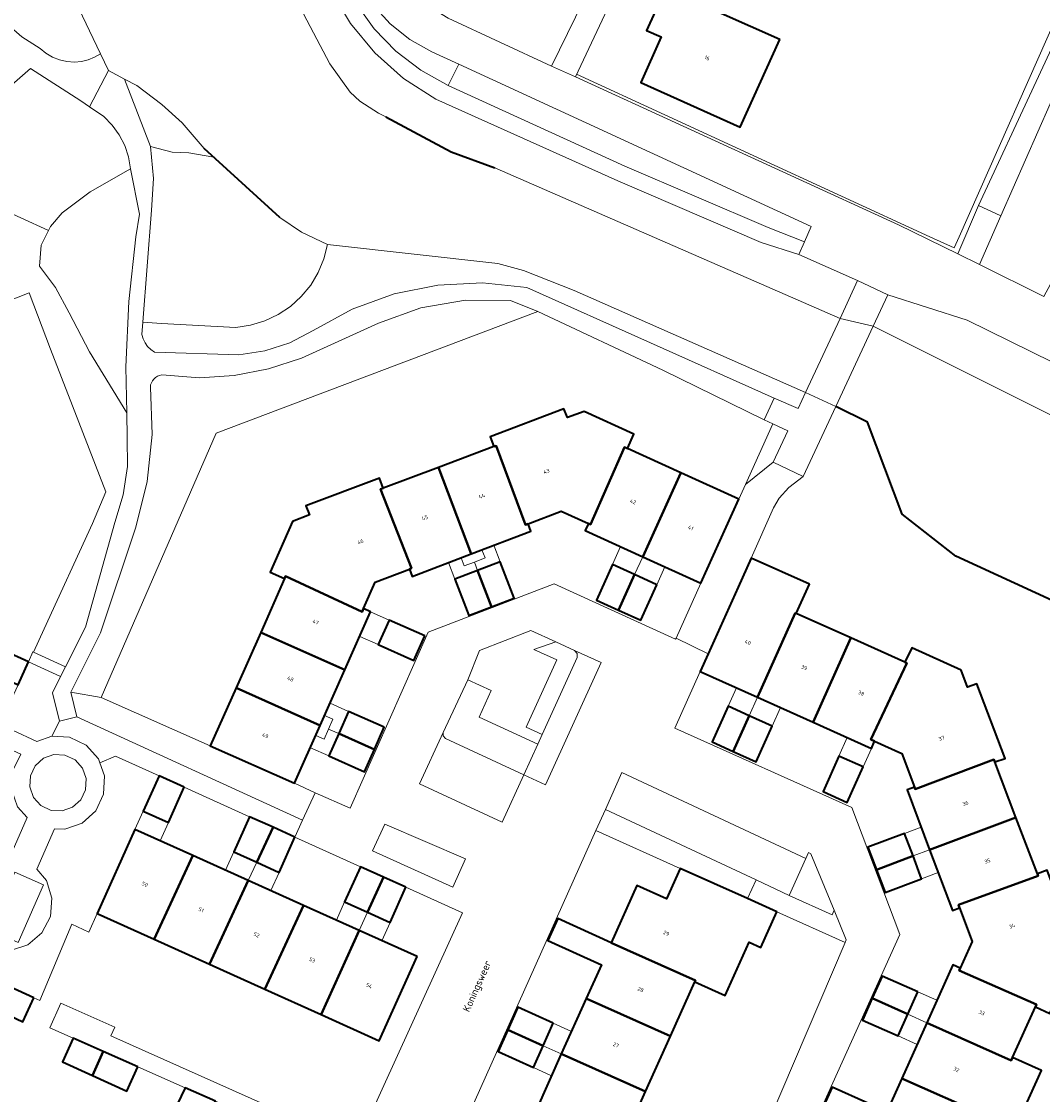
# Model space of a CAD drawing. Header units: metres. Extents: x 110065 to 112666, y 425872 to 427362.
# Tile 46 of 104: x 111260 to 111355, y 426670 to 426770. Entities that reach past the tile are written whole.
import ezdxf

# ---------------------------------------------------------------- set-up
doc = ezdxf.new("R2010")
doc.units = ezdxf.units.M
for name, color, linetype, lineweight in [('B-WE-GK-BESCHOEIING-G', 130, 'GK-BESCHOEIING', 35), ('B-WE-GR-BEPLANTING_CULTUUR_BOSPLANTSOEN-GV', 90, 'GR-PLANTSOEN', 18), ('B-WE-GR-BEPLANTING_CULTUUR_HEESTERS-GV', 90, 'Continuous', 18), ('B-WE-GR-GRAS-GV', 60, 'Continuous', 13), ('B-WE-GR-HAAG-G', 90, 'GR-HAAG1', 13), ('B-WE-IE-TERREINAFSCHEIDING_KUNSTMATIG_HEKWERK-G', 20, 'IE-TERREINAFSCHEIDING-KUNSTMATIG', 18), ('B-WE-KW-KUNSTWERK-GV', 170, 'Continuous', 18), ('B-WE-OG-BEBOUWING-GV', 7, 'Continuous', 35), ('B-WE-OG-BEBOUWING-T18', 10, 'Continuous', 18), ('B-WE-OG-BEBOUWING_LUIFEL-GV', 7, 'Continuous', 18), ('B-WE-OG-BEBOUWING_STRAATNAAM-T35', 50, 'Continuous', 35), ('B-WE-OG-TERREIN_ERF-GV', 7, 'Continuous', 18), ('B-WE-OG-WATER-GV', 130, 'Continuous', 18), ('B-WE-VH-ONVERHARD-GV', 252, 'Continuous', 18), ('B-WE-VH-VERHARDING-GV', 252, 'Continuous', 18), ('B-WE-VH-VERHARDING_BETONSTRAATSTEEN-GV', 252, 'Continuous', 18), ('B-WE-VH-VERHARDING_GESLOTEN-GV', 7, 'Continuous', 18), ('B-WE-VH-VERHARDING_HALFVERHARDING-GV', 252, 'Continuous', 18), ('B-WE-VH-VERHARDING_OPEN-GV', 252, 'Continuous', 18), ('B-WE-VH-VERHARDING_STRAATBAKSTEEN-GV', 252, 'Continuous', 18)]:
    doc.layers.add(name, color=color, linetype=linetype, lineweight=lineweight)
doc.styles.add('NLCS-ISO-M200-T18', font='NLCS-ISO.ttf')
doc.styles.add('NLCS-ISO-M200-T35', font='NLCS-ISO.ttf')
doc.linetypes.add('GK-BESCHOEIING', pattern='A,30,-5,[1,NLCS.SHX,S=1,R=0,X=0,Y=0],-5', length=40)
doc.linetypes.add('GR-HAAG1', pattern='A,6,[176,NLCS.SHX,S=0.125,R=0,X=0,Y=0],-2', length=8)
doc.linetypes.add('GR-PLANTSOEN', pattern='A,0,[179,NLCS.SHX,S=2,R=0,X=0,Y=0],-4', length=4)
doc.linetypes.add('IE-TERREINAFSCHEIDING-KUNSTMATIG', pattern='A,4,[82,NLCS.SHX,S=0.75,R=90,X=0,Y=0],4,-2', length=10)

msp = doc.modelspace()

# ---------------------------------------------------------------- linework, layer by layer
at = {"layer": 'B-WE-GK-BESCHOEIING-G', "flags": 128}
for points in [[(111293.961, 426761.224), (111300.062, 426757.955), (111304.178, 426756.457)], [(111284.018, 426751.809), (111276.939, 426758.268)], [(111362.599, 426700), (111356.782, 426715.733), (111347.335, 426720.078), (111342.319, 426723.998), (111339.076, 426732.638), (111336.101, 426734.106)]]:
    msp.add_lwpolyline(points, dxfattribs=at)
at = {"layer": 'B-WE-GR-BEPLANTING_CULTUUR_BOSPLANTSOEN-GV', "flags": 128}
msp.add_lwpolyline([(111368.151, 426780.838), (111366.164, 426781.506), (111365.423, 426781.314), (111364.533, 426780.457), (111361.938, 426775.575), (111351.559, 426751.944), (111349.563, 426747.406), (111355.568, 426744.394), (111358.504, 426749.843), (111356.988, 426750.532), (111369.903, 426779.395), (111368.972, 426780.247), (111368.151, 426780.838), (111368.151, 426780.838)], close=True, dxfattribs=at)
at = {"layer": 'B-WE-GR-BEPLANTING_CULTUUR_HEESTERS-GV', "flags": 128}
for points in [[(111309.477, 426765.975), (111312.46, 426772.099), (111308.086, 426774.04), (111309.462, 426777.105), (111298.66, 426782.05), (111299.568, 426783.831), (111290.558, 426787.84), (111293.805, 426777.578), (111294.368, 426775.927), (111295.197, 426774.391), (111296.268, 426773.014), (111297.552, 426771.833), (111299.799, 426770.463), (111309.477, 426765.975), (111309.477, 426765.975)], [(111333.801, 426750.957), (111300.807, 426766.151), (111299.803, 426764.159), (111316.35, 426756.617), (111329.772, 426750.862), (111333.17, 426749.53), (111333.801, 426750.957), (111333.801, 426750.957)], [(111270.643, 426764.164), (111269.496, 426764.764), (111271.931, 426758.434), (111273.953, 426757.913), (111275.497, 426757.843), (111277.85, 426757.437), (111276.939, 426758.268), (111274.879, 426760.661), (111272.965, 426762.383), (111270.643, 426764.164), (111270.643, 426764.164)], [(111262.36, 426750.588), (111254.57, 426754.15), (111258.49, 426743.94), (111260.544, 426744.729), (111262.564, 426739.468), (111264.604, 426734.148), (111267.73, 426726.104), (111266.49, 426723.13), (111261.95, 426713.26), (111260.958, 426711.097), (111263.961, 426709.718), (111265.84, 426713.44), (111268.565, 426723.242), (111269.369, 426725.809), (111269.763, 426728.47), (111269.736, 426731.16), (111269.695, 426733.501), (111266.195, 426739.208), (111264.29, 426742.859), (111263.02, 426745.24), (111261.512, 426747.225), (111261.67, 426749.209), (111262.36, 426750.588), (111262.36, 426750.588)], [(111304.452, 426747.486), (111288.491, 426749.281), (111288.157, 426747.937), (111287.63, 426746.657), (111286.919, 426745.468), (111286.042, 426744.396), (111285.016, 426743.466), (111283.865, 426742.696), (111282.613, 426742.104), (111281.288, 426741.703), (111279.917, 426741.501), (111278.171, 426741.58), (111276.426, 426741.668), (111274.681, 426741.765), (111272.936, 426741.87), (111271.192, 426741.984), (111271.103, 426740.838), (111271.224, 426740.439), (111271.409, 426740.066), (111271.651, 426739.727), (111271.945, 426739.432), (111272.283, 426739.188), (111280.182, 426738.941), (111282.623, 426739.298), (111284.967, 426740.065), (111287.147, 426741.22), (111290.813, 426743.221), (111294.738, 426744.649), (111298.832, 426745.473), (111303.004, 426745.673), (111307.158, 426745.245), (111330.323, 426734.888), (111332.58, 426733.913), (111333.274, 426735.406), (111311.596, 426744.964), (111306.851, 426746.835), (111304.452, 426747.486), (111304.452, 426747.486)], [(111339.592, 426741.621), (111375.979, 426723.462), (111380.854, 426722.13), (111382.954, 426723.132), (111384.549, 426724.342), (111384.827, 426724.933), (111382.551, 426725.937), (111382.953, 426726.836), (111379.572, 426727.131), (111376.426, 426728.392), (111348.416, 426742.176), (111340.959, 426744.563), (111339.592, 426741.621), (111339.592, 426741.621)], [(111305.627, 426744.023), (111301.407, 426744.041), (111297.248, 426743.328), (111293.274, 426741.907), (111286.066, 426738.628), (111282.97, 426737.609), (111279.768, 426736.994), (111276.515, 426736.794), (111272.969, 426737.051), (111272.761, 426737.005), (111272.564, 426736.925), (111272.384, 426736.811), (111272.227, 426736.668), (111272.097, 426736.5), (111271.997, 426736.311), (111271.932, 426736.109), (111271.903, 426735.898), (111272.074, 426731.482), (111271.618, 426727.085), (111270.544, 426722.798), (111267.247, 426712.9), (111264.442, 426707.342), (111267.286, 426706.831), (111278.078, 426731.604), (111308.19, 426742.979), (111305.627, 426744.023), (111305.627, 426744.023)], [(111331.611, 426731.83), (111330.188, 426732.482), (111327.64, 426726.796), (111330.24, 426728.88), (111331.611, 426731.83), (111331.611, 426731.83)], [(111311.623, 426711.244), (111309.882, 426712.039), (111307.808, 426711.344), (111309.959, 426710.366), (111307.099, 426704.076), (111308.597, 426703.386), (111311.87, 426710.582), (111311.884, 426710.964), (111311.623, 426711.244), (111311.623, 426711.244)], [(111263.498, 426708.8), (111260.503, 426710.176), (111259.523, 426708.042), (111258.499, 426705.813), (111258.991, 426703.771), (111261.259, 426702.729), (111262.684, 426703.209), (111263.407, 426704.633), (111262.732, 426707.284), (111263.498, 426708.8), (111263.498, 426708.8)], [(111303.814, 426707.483), (111301.622, 426708.494), (111299.34, 426703.558), (111299.324, 426703.253), (111299.552, 426702.986), (111306.879, 426699.609), (111308.183, 426702.476), (111302.689, 426705.009), (111303.814, 426707.483), (111303.814, 426707.483)], [(111267.286, 426706.831), (111264.442, 426707.342), (111265.026, 426705.045), (111286.156, 426695.342), (111287.323, 426697.926), (111285.414, 426698.804), (111277.513, 426702.302), (111267.286, 426706.831), (111267.286, 426706.831)], [(111259.761, 426701.519), (111258.281, 426702.226), (111256.568, 426701.583), (111255.912, 426700.146), (111254.811, 426697.685), (111253.793, 426695.412), (111252.893, 426693.446), (111253.433, 426693.201), (111253.908, 426691.832), (111255.675, 426691.029), (111256.149, 426691.43), (111257.794, 426691.956), (111258.756, 426691.875), (111260.373, 426695.602), (111259.474, 426696.597), (111258.898, 426698.216), (111258.985, 426699.932), (111259.761, 426701.519), (111259.761, 426701.519)], [(111328.632, 426689.754), (111314.514, 426696.357), (111313.632, 426694.388), (111321.525, 426690.838), (111327.816, 426688.009), (111328.632, 426689.754), (111328.632, 426689.754)], [(111301.415, 426691.717), (111293.855, 426694.99), (111292.723, 426692.477), (111300.232, 426689.092), (111301.415, 426691.717), (111301.415, 426691.717)], [(111333.774, 426692.206), (111333.547, 426692.312), (111333.301, 426691.765), (111331.74, 426688.3), (111335.752, 426686.493), (111335.944, 426686.919), (111333.774, 426692.206), (111333.774, 426692.206)]]:
    msp.add_lwpolyline(points, close=True, dxfattribs=at)
for points in [[(111291.139, 426771.868), (111292.849, 426769.477), (111294.894, 426767.365), (111297.229, 426765.579), (111299.803, 426764.159), (111299.803, 426764.159), (111299.803, 426764.159), (111300.807, 426766.151), (111298.265, 426767.322), (111296.199, 426768.465), (111294.349, 426769.931), (111292.763, 426771.68)], [(111254.57, 426754.15), (111262.36, 426750.588), (111262.544, 426750.955), (111263.655, 426752.225), (111266.274, 426754.21), (111270.052, 426756.368), (111269.86, 426757.472), (111269.505, 426758.535), (111268.994, 426759.533), (111268.34, 426760.443), (111267.557, 426761.245), (111266.214, 426762.16), (111265.404, 426762.712), (111260.69, 426765.76), (111255.623, 426761.35)], [(111257.998, 426680.102), (111261.003, 426678.709), (111261.547, 426678.457), (111264.539, 426685.598), (111266.134, 426684.879), (111266.915, 426686.611), (111270.464, 426694.479), (111271.243, 426696.208), (111272.731, 426699.507), (111272.731, 426699.507), (111272.731, 426699.507), (111268.63, 426701.36), (111267.177, 426700.716), (111267.612, 426699.493), (111267.525, 426697.777), (111266.788, 426696.226), (111265.512, 426695.073), (111263.893, 426694.497), (111262.914, 426694.547), (111261.271, 426690.76), (111262.165, 426689.702), (111262.689, 426688.058), (111262.546, 426686.338), (111261.755, 426684.803), (111260.436, 426683.686), (111258.792, 426683.16)]]:
    msp.add_lwpolyline(points, dxfattribs=at)
at = {"layer": 'B-WE-GR-GRAS-GV', "flags": 128}
for points in [[(111278.3, 426785.996), (111288.698, 426766.188), (111290.611, 426763.52), (111291.509, 426762.684), (111293.257, 426761.573), (111293.961, 426761.224), (111300.062, 426757.955), (111304.178, 426756.457), (111336.495, 426742.336), (111338.143, 426745.881), (111332.645, 426748.333), (111329.113, 426749.443), (111315.698, 426755.241), (111298.653, 426762.891), (111295.623, 426764.828), (111292.929, 426767.209), (111290.634, 426769.978), (111288.795, 426773.068)], [(111257.013, 426771.584), (111258.342, 426770.051), (111259.874, 426768.72), (111261.579, 426767.62), (111262.126, 426767.171), (111262.736, 426766.812), (111263.394, 426766.553), (111264.085, 426766.399), (111264.791, 426766.355), (111265.44, 426766.412), (111266.074, 426766.562), (111266.68, 426766.801), (111267.246, 426767.125), (111260.12, 426782.053)]]:
    msp.add_lwpolyline(points, dxfattribs=at)
for points in [[(111273.953, 426757.913), (111271.931, 426758.434), (111272.209, 426755.463), (111272.007, 426752.485), (111271.192, 426741.984), (111272.936, 426741.87), (111274.681, 426741.765), (111276.426, 426741.668), (111278.171, 426741.58), (111279.917, 426741.501), (111281.288, 426741.703), (111282.613, 426742.104), (111283.865, 426742.696), (111285.016, 426743.466), (111286.042, 426744.396), (111286.919, 426745.468), (111287.63, 426746.657), (111288.157, 426747.937), (111288.491, 426749.281), (111286.044, 426750.424), (111284.018, 426751.809), (111277.85, 426757.437), (111275.497, 426757.843), (111273.953, 426757.913), (111273.953, 426757.913)], [(111270.875, 426752.094), (111270.052, 426756.368), (111266.274, 426754.21), (111263.655, 426752.225), (111262.544, 426750.955), (111262.36, 426750.588), (111261.67, 426749.209), (111261.512, 426747.225), (111263.02, 426745.24), (111264.29, 426742.859), (111266.195, 426739.208), (111269.695, 426733.501), (111269.62, 426737.812), (111269.883, 426743.921), (111270.55, 426750), (111270.875, 426752.094), (111270.875, 426752.094)]]:
    msp.add_lwpolyline(points, close=True, dxfattribs=at)
at = {"layer": 'B-WE-GR-HAAG-G', "flags": 128}
msp.add_lwpolyline([(111311.823, 426765.209), (111344.89, 426750), (111347.188, 426748.943), (111347.655, 426750), (111357.79, 426772.938), (111361.666, 426781.71), (111363.388, 426785.741), (111365.965, 426788.322), (111368.747, 426791.407), (111372.396, 426795.444), (111373.54, 426796.895), (111379.481, 426811.385)], dxfattribs=at)
at = {"layer": 'B-WE-IE-TERREINAFSCHEIDING_KUNSTMATIG_HEKWERK-G', "flags": 128}
msp.add_lwpolyline([(111277.513, 426702.302), (111267.286, 426706.831), (111278.078, 426731.604)], dxfattribs=at)
at = {"layer": 'B-WE-KW-KUNSTWERK-GV', "flags": 128}
msp.add_lwpolyline([(111336.101, 426734.106), (111339.592, 426741.621), (111340.959, 426744.563), (111338.143, 426745.881), (111336.495, 426742.336), (111333.274, 426735.406), (111332.58, 426733.913), (111330.323, 426734.888), (111329.377, 426732.853), (111330.188, 426732.482), (111331.611, 426731.83), (111330.24, 426728.88), (111333.05, 426727.54), (111336.101, 426734.106), (111336.101, 426734.106)], close=True, dxfattribs=at)
at = {"layer": 'B-WE-OG-BEBOUWING-GV', "flags": 128}
for points in [[(111330.855, 426768.451), (111320.144, 426773.229), (111318.374, 426769.309), (111319.754, 426768.719), (111317.845, 426764.439), (111327.136, 426760.25), (111330.855, 426768.451), (111330.855, 426768.451)], [(111310.979, 426733.057), (111310.639, 426733.877), (111303.72, 426731.246), (111304.08, 426730.336), (111304.284, 426730.413), (111307.023, 426723.009), (111307.281, 426723.107), (111310.391, 426724.287), (111312.931, 426723.137), (111313.116, 426723.053), (111316.324, 426730.284), (111316.58, 426730.168), (111317.19, 426731.518), (111312.529, 426733.618), (111310.979, 426733.057), (111310.979, 426733.057)], [(111307.023, 426723.009), (111304.284, 426730.413), (111304.08, 426730.336), (111298.876, 426728.378), (111301.955, 426720.29), (111307.531, 426722.427), (111307.281, 426723.107), (111307.023, 426723.009), (111307.023, 426723.009)], [(111316.58, 426730.168), (111316.324, 426730.284), (111313.116, 426723.053), (111312.931, 426723.137), (111312.631, 426722.477), (111318.011, 426720.029), (111321.584, 426727.897), (111316.58, 426730.168), (111316.58, 426730.168)], [(111301.955, 426720.29), (111298.876, 426728.378), (111293.71, 426726.435), (111293.472, 426726.346), (111296.372, 426718.956), (111296.161, 426718.875), (111296.431, 426718.175), (111301.955, 426720.29), (111301.955, 426720.29)], [(111293.71, 426726.435), (111293.35, 426727.375), (111286.47, 426724.794), (111286.8, 426723.944), (111285.23, 426723.334), (111283.111, 426718.583), (111284.471, 426717.983), (111284.569, 426718.204), (111291.741, 426714.868), (111291.872, 426715.164), (111292.971, 426717.645), (111296.161, 426718.875), (111296.372, 426718.956), (111293.472, 426726.346), (111293.71, 426726.435), (111293.71, 426726.435)], [(111327.021, 426725.43), (111321.584, 426727.897), (111318.011, 426720.029), (111323.462, 426717.549), (111327.021, 426725.43), (111327.021, 426725.43)], [(111305.975, 426716.153), (111304.667, 426719.561), (111302.545, 426718.75), (111303.851, 426715.34), (111305.975, 426716.153), (111305.975, 426716.153)], [(111317.253, 426718.349), (111315.186, 426719.292), (111313.684, 426715.965), (111315.753, 426715.021), (111317.253, 426718.349), (111317.253, 426718.349)], [(111333.622, 426717.446), (111328.172, 426719.895), (111326.942, 426717.159), (111324.153, 426710.942), (111323.403, 426709.269), (111328.775, 426706.86), (111332.293, 426714.754), (111332.392, 426714.709), (111333.622, 426717.446), (111333.622, 426717.446)], [(111303.851, 426715.34), (111302.545, 426718.75), (111300.417, 426717.936), (111301.725, 426714.527), (111303.851, 426715.34), (111303.851, 426715.34)], [(111319.325, 426717.403), (111317.253, 426718.349), (111315.753, 426715.021), (111317.823, 426714.077), (111319.325, 426717.403), (111319.325, 426717.403)], [(111291.741, 426714.868), (111284.569, 426718.204), (111284.471, 426717.983), (111282.235, 426712.944), (111290.12, 426709.432), (111292.532, 426714.865), (111291.872, 426715.164), (111291.741, 426714.868), (111291.741, 426714.868)], [(111332.392, 426714.709), (111332.293, 426714.754), (111328.775, 426706.86), (111333.973, 426704.528), (111337.494, 426712.416), (111332.392, 426714.709), (111332.392, 426714.709)], [(111297.608, 426712.616), (111294.271, 426714.095), (111293.248, 426711.792), (111296.584, 426710.313), (111297.608, 426712.616), (111297.608, 426712.616)], [(111290.12, 426709.432), (111282.235, 426712.944), (111279.927, 426707.743), (111287.813, 426704.221), (111290.12, 426709.432), (111290.12, 426709.432)], [(111342.553, 426710.142), (111337.494, 426712.416), (111333.973, 426704.528), (111339.434, 426702.071), (111339.734, 426702.751), (111339.389, 426702.906), (111342.755, 426710.051), (111342.553, 426710.142), (111342.553, 426710.142)], [(111260.503, 426710.176), (111258.154, 426711.255), (111257.176, 426709.127), (111259.523, 426708.042), (111260.503, 426710.176), (111260.503, 426710.176)], [(111347.843, 426709.402), (111343.203, 426711.502), (111342.553, 426710.142), (111342.755, 426710.051), (111339.389, 426702.906), (111339.734, 426702.751), (111342.274, 426701.611), (111343.455, 426698.442), (111343.528, 426698.245), (111350.911, 426701.047), (111351.004, 426700.803), (111351.964, 426701.143), (111349.303, 426708.112), (111348.443, 426707.822), (111347.843, 426709.402), (111347.843, 426709.402)], [(111287.813, 426704.221), (111279.927, 426707.743), (111277.513, 426702.302), (111285.414, 426698.804), (111287.813, 426704.221), (111287.813, 426704.221)], [(111293.807, 426704.054), (111290.47, 426705.532), (111289.549, 426703.454), (111292.887, 426701.978), (111293.807, 426704.054), (111293.807, 426704.054)], [(111327.994, 426705.124), (111326.01, 426706.015), (111324.516, 426702.685), (111326.495, 426701.797), (111327.994, 426705.124), (111327.994, 426705.124)], [(111330.142, 426704.16), (111327.994, 426705.124), (111326.495, 426701.797), (111328.648, 426700.83), (111330.142, 426704.16), (111330.142, 426704.16)], [(111292.887, 426701.978), (111289.549, 426703.454), (111288.626, 426701.372), (111291.964, 426699.894), (111292.887, 426701.978), (111292.887, 426701.978)], [(111338.659, 426700.343), (111336.394, 426701.359), (111334.9, 426698.029), (111337.165, 426697.012), (111338.659, 426700.343), (111338.659, 426700.343)], [(111351.004, 426700.803), (111350.911, 426701.047), (111343.528, 426698.245), (111343.455, 426698.442), (111342.775, 426698.181), (111344.871, 426692.588), (111352.972, 426695.615), (111351.004, 426700.803), (111351.004, 426700.803)], [(111275.073, 426698.449), (111272.731, 426699.507), (111271.243, 426696.208), (111273.589, 426695.149), (111275.073, 426698.449), (111275.073, 426698.449)], [(111283.396, 426694.689), (111281.201, 426695.68), (111279.717, 426692.38), (111281.869, 426691.408), (111283.396, 426694.689), (111283.396, 426694.689)], [(111354.976, 426690.333), (111352.972, 426695.615), (111344.871, 426692.588), (111347.016, 426686.892), (111347.686, 426687.142), (111347.584, 426687.412), (111355.054, 426690.128), (111354.976, 426690.333), (111354.976, 426690.333)], [(111275.878, 426692.042), (111270.464, 426694.479), (111266.915, 426686.611), (111272.265, 426684.201), (111275.878, 426692.042), (111275.878, 426692.042)], [(111285.443, 426693.764), (111283.396, 426694.689), (111281.869, 426691.408), (111283.953, 426690.466), (111285.443, 426693.764), (111285.443, 426693.764)], [(111343.33, 426692.001), (111342.532, 426694.118), (111339.113, 426692.839), (111339.918, 426690.701), (111343.33, 426692.001), (111343.33, 426692.001)], [(111281.075, 426689.7), (111275.878, 426692.042), (111272.265, 426684.201), (111277.433, 426681.873), (111281.075, 426689.7), (111281.075, 426689.7)], [(111344.136, 426689.86), (111343.33, 426692.001), (111339.918, 426690.701), (111340.717, 426688.581), (111344.136, 426689.86), (111344.136, 426689.86)], [(111293.74, 426690.016), (111291.586, 426690.989), (111290.099, 426687.689), (111292.242, 426686.721), (111293.74, 426690.016), (111293.74, 426690.016)], [(111327.816, 426688.009), (111321.525, 426690.838), (111320.246, 426687.988), (111317.476, 426689.238), (111315.074, 426683.878), (111322.958, 426680.332), (111322.909, 426680.223), (111325.733, 426678.945), (111327.977, 426683.923), (111329.071, 426683.431), (111330.572, 426686.769), (111327.816, 426688.009), (111327.816, 426688.009)], [(111358.467, 426683.773), (111355.886, 426690.663), (111354.976, 426690.333), (111355.054, 426690.128), (111347.584, 426687.412), (111347.686, 426687.142), (111348.867, 426684.002), (111347.737, 426681.482), (111347.643, 426681.272), (111354.884, 426678.085), (111354.788, 426677.873), (111356.128, 426677.253), (111358.227, 426681.933), (111357.647, 426683.443), (111358.467, 426683.773), (111358.467, 426683.773)], [(111286.257, 426687.363), (111281.075, 426689.7), (111277.433, 426681.873), (111282.623, 426679.535), (111286.257, 426687.363), (111286.257, 426687.363)], [(111295.835, 426689.07), (111293.74, 426690.016), (111292.242, 426686.721), (111294.348, 426685.77), (111295.835, 426689.07), (111295.835, 426689.07)], [(111291.466, 426685.014), (111286.257, 426687.363), (111282.623, 426679.535), (111287.893, 426677.154), (111291.466, 426685.014), (111291.466, 426685.014)], [(111315.074, 426683.878), (111310.058, 426686.134), (111309.134, 426684.071), (111314.145, 426681.817), (111312.726, 426678.659), (111320.623, 426675.13), (111322.909, 426680.223), (111322.958, 426680.332), (111315.074, 426683.878), (111315.074, 426683.878)], [(111296.876, 426682.575), (111291.466, 426685.014), (111287.893, 426677.154), (111293.337, 426674.694), (111296.876, 426682.575), (111296.876, 426682.575)], [(111347.737, 426681.482), (111347.057, 426681.792), (111344.62, 426676.372), (111352.515, 426672.839), (111352.645, 426673.126), (111354.788, 426677.873), (111354.884, 426678.085), (111347.643, 426681.272), (111347.737, 426681.482), (111347.737, 426681.482)], [(111261.003, 426678.709), (111257.998, 426680.102), (111256.972, 426677.862), (111259.966, 426676.474), (111261.003, 426678.709), (111261.003, 426678.709)], [(111343.79, 426679.272), (111340.454, 426680.755), (111339.518, 426678.674), (111342.845, 426677.173), (111343.79, 426679.272), (111343.79, 426679.272)], [(111320.623, 426675.13), (111312.726, 426678.659), (111310.39, 426673.459), (111318.288, 426669.928), (111320.623, 426675.13), (111320.623, 426675.13)], [(111342.845, 426677.173), (111339.518, 426678.674), (111338.6, 426676.633), (111341.935, 426675.15), (111342.845, 426677.173), (111342.845, 426677.173)], [(111309.632, 426676.336), (111306.323, 426677.825), (111305.372, 426675.702), (111308.685, 426674.221), (111309.632, 426676.336), (111309.632, 426676.336)], [(111352.515, 426672.839), (111344.62, 426676.372), (111342.283, 426671.171), (111350.173, 426667.65), (111350.146, 426667.592), (111352.852, 426666.37), (111355.351, 426671.904), (111352.645, 426673.126), (111352.515, 426672.839), (111352.515, 426672.839)], [(111308.685, 426674.221), (111305.372, 426675.702), (111304.462, 426673.672), (111307.773, 426672.183), (111308.685, 426674.221), (111308.685, 426674.221)], [(111267.497, 426673.683), (111264.674, 426674.934), (111263.666, 426672.734), (111266.499, 426671.437), (111267.497, 426673.683), (111267.497, 426673.683)], [(111270.727, 426672.252), (111267.497, 426673.683), (111266.499, 426671.437), (111269.685, 426669.978), (111270.727, 426672.252), (111270.727, 426672.252)], [(111318.288, 426669.928), (111310.39, 426673.459), (111308.054, 426668.26), (111315.955, 426664.73), (111318.288, 426669.928), (111318.288, 426669.928)], [(111350.173, 426667.65), (111342.283, 426671.171), (111339.94, 426665.968), (111347.83, 426662.452), (111350.146, 426667.592), (111350.173, 426667.65), (111350.173, 426667.65)], [(111278.007, 426669.026), (111275.15, 426670.292), (111274.078, 426668.004), (111276.997, 426666.695), (111278.007, 426669.026), (111278.007, 426669.026)], [(111339.089, 426668.852), (111335.755, 426670.335), (111334.832, 426668.277), (111338.156, 426666.774), (111339.089, 426668.852), (111339.089, 426668.852)]]:
    msp.add_lwpolyline(points, close=True, dxfattribs=at)
at = {"layer": 'B-WE-OG-BEBOUWING_LUIFEL-GV', "flags": 128}
for points in [[(111302.249, 426719.523), (111302.545, 426718.75), (111304.667, 426719.561), (111304.075, 426721.103), (111302.953, 426720.673), (111303.247, 426719.906), (111302.249, 426719.523), (111302.249, 426719.523)], [(111318.011, 426720.029), (111315.948, 426720.968), (111315.186, 426719.292), (111317.253, 426718.349), (111318.011, 426720.029), (111318.011, 426720.029)], [(111301.301, 426719.159), (111301.006, 426719.927), (111299.828, 426719.475), (111300.417, 426717.936), (111302.545, 426718.75), (111302.249, 426719.523), (111301.301, 426719.159), (111301.301, 426719.159)], [(111318.011, 426720.029), (111317.253, 426718.349), (111319.325, 426717.403), (111320.09, 426719.083), (111318.011, 426720.029), (111318.011, 426720.029)], [(111294.271, 426714.095), (111292.532, 426714.865), (111291.51, 426712.563), (111293.248, 426711.792), (111294.271, 426714.095), (111294.271, 426714.095)], [(111327.994, 426705.124), (111328.775, 426706.86), (111326.788, 426707.751), (111326.01, 426706.015), (111327.994, 426705.124), (111327.994, 426705.124)], [(111290.47, 426705.532), (111288.734, 426706.301), (111288.224, 426705.15), (111289.003, 426704.805), (111288.591, 426703.877), (111289.549, 426703.454), (111290.47, 426705.532), (111290.47, 426705.532)], [(111330.142, 426704.16), (111330.921, 426705.897), (111328.775, 426706.86), (111327.994, 426705.124), (111330.142, 426704.16), (111330.142, 426704.16)], [(111289.549, 426703.454), (111288.591, 426703.877), (111288.179, 426702.943), (111287.4, 426703.289), (111286.891, 426702.14), (111288.626, 426701.372), (111289.549, 426703.454), (111289.549, 426703.454)], [(111336.394, 426701.359), (111338.659, 426700.343), (111339.434, 426702.071), (111337.172, 426703.089), (111336.394, 426701.359), (111336.394, 426701.359)], [(111273.589, 426695.149), (111271.243, 426696.208), (111270.464, 426694.479), (111272.812, 426693.422), (111273.589, 426695.149), (111273.589, 426695.149)], [(111342.532, 426694.118), (111343.33, 426692.001), (111344.871, 426692.588), (111344.082, 426694.698), (111342.532, 426694.118), (111342.532, 426694.118)], [(111281.869, 426691.408), (111279.717, 426692.38), (111278.943, 426690.659), (111281.075, 426689.7), (111281.869, 426691.408), (111281.869, 426691.408)], [(111344.136, 426689.86), (111345.679, 426690.441), (111344.871, 426692.588), (111343.33, 426692.001), (111344.136, 426689.86), (111344.136, 426689.86)], [(111283.953, 426690.466), (111281.869, 426691.408), (111281.075, 426689.7), (111283.18, 426688.751), (111283.953, 426690.466), (111283.953, 426690.466)], [(111292.242, 426686.721), (111290.099, 426687.689), (111289.328, 426685.977), (111291.466, 426685.014), (111292.242, 426686.721), (111292.242, 426686.721)], [(111294.348, 426685.77), (111292.242, 426686.721), (111291.466, 426685.014), (111293.578, 426684.062), (111294.348, 426685.77), (111294.348, 426685.77)], [(111342.845, 426677.173), (111344.62, 426676.372), (111345.559, 426678.485), (111343.79, 426679.272), (111342.845, 426677.173), (111342.845, 426677.173)], [(111341.935, 426675.15), (111343.712, 426674.351), (111344.62, 426676.372), (111342.845, 426677.173), (111341.935, 426675.15), (111341.935, 426675.15)], [(111309.632, 426676.336), (111308.685, 426674.221), (111310.39, 426673.459), (111311.338, 426675.57), (111309.632, 426676.336), (111309.632, 426676.336)], [(111308.685, 426674.221), (111307.773, 426672.183), (111309.473, 426671.419), (111310.39, 426673.459), (111308.685, 426674.221), (111308.685, 426674.221)]]:
    msp.add_lwpolyline(points, close=True, dxfattribs=at)
at = {"layer": 'B-WE-OG-TERREIN_ERF-GV', "flags": 128}
for points in [[(111314.722, 426771.324), (111311.712, 426764.974), (111341.978, 426751.117), (111347.525, 426748.399), (111349.447, 426752.922), (111360.279, 426776.179)], [(111258.154, 426711.255), (111260.503, 426710.176), (111260.9, 426711.124), (111260.958, 426711.097), (111261.95, 426713.26), (111266.49, 426723.13), (111267.73, 426726.104), (111264.604, 426734.148), (111262.564, 426739.468), (111260.544, 426744.729), (111258.49, 426743.94)], [(111356.782, 426715.733), (111347.335, 426720.078), (111342.319, 426723.998), (111339.076, 426732.638), (111339.076, 426732.638), (111339.076, 426732.638), (111336.101, 426734.106), (111333.05, 426727.54), (111331.707, 426726.499), (111330.783, 426725.5), (111330.274, 426724.618), (111328.172, 426719.895), (111333.622, 426717.446), (111332.392, 426714.709), (111337.494, 426712.416), (111342.553, 426710.142), (111343.203, 426711.502), (111347.843, 426709.402), (111348.443, 426707.822), (111349.303, 426708.112), (111351.964, 426701.143), (111351.004, 426700.803), (111352.972, 426695.615), (111354.976, 426690.333), (111355.886, 426690.663)], [(111339.94, 426665.968), (111342.283, 426671.171), (111344.62, 426676.372), (111347.057, 426681.792), (111347.737, 426681.482), (111348.867, 426684.002), (111347.686, 426687.142), (111347.016, 426686.892), (111344.871, 426692.588), (111342.775, 426698.181), (111343.455, 426698.442), (111342.274, 426701.611), (111339.734, 426702.751), (111339.434, 426702.071), (111333.973, 426704.528), (111328.775, 426706.86), (111328.775, 426706.86), (111328.775, 426706.86), (111323.403, 426709.269), (111321.027, 426703.973), (111337.612, 426696.542), (111342.094, 426684.641), (111332.593, 426663.63)], [(111291.199, 426664.869), (111301.136, 426686.676), (111295.835, 426689.07), (111294.348, 426685.77), (111292.242, 426686.721), (111290.099, 426687.689), (111291.586, 426690.989), (111285.443, 426693.764), (111283.953, 426690.466), (111281.869, 426691.408), (111279.717, 426692.38), (111281.201, 426695.68), (111281.201, 426695.68), (111281.201, 426695.68), (111275.073, 426698.449), (111273.589, 426695.149), (111271.243, 426696.208), (111270.464, 426694.479), (111275.878, 426692.042), (111281.075, 426689.7), (111286.257, 426687.363), (111291.466, 426685.014), (111296.876, 426682.575), (111293.337, 426674.694), (111287.893, 426677.154), (111282.623, 426679.535), (111277.433, 426681.873), (111272.265, 426684.201), (111266.915, 426686.611), (111266.134, 426684.879), (111264.539, 426685.598), (111261.547, 426678.457), (111261.003, 426678.709), (111259.966, 426676.474), (111256.972, 426677.862)], [(111274.078, 426668.004), (111275.15, 426670.292), (111270.727, 426672.252), (111269.685, 426669.978), (111266.499, 426671.437), (111263.666, 426672.734), (111264.674, 426674.934), (111262.48, 426675.909), (111263.515, 426678.227), (111268.563, 426675.971), (111268.197, 426675.149), (111289.516, 426665.621)], [(111356.128, 426677.253), (111354.788, 426677.873), (111352.645, 426673.126), (111355.351, 426671.904), (111352.852, 426666.37)]]:
    msp.add_lwpolyline(points, dxfattribs=at)
for points in [[(111330.855, 426768.451), (111327.136, 426760.25), (111317.845, 426764.439), (111319.754, 426768.719), (111318.374, 426769.309), (111320.144, 426773.229), (111330.855, 426768.451), (111330.855, 426768.451)], [(111319.889, 426737.497), (111308.19, 426742.979), (111278.078, 426731.604), (111267.286, 426706.831), (111277.513, 426702.302), (111279.927, 426707.743), (111282.235, 426712.944), (111284.471, 426717.983), (111283.111, 426718.583), (111285.23, 426723.334), (111286.8, 426723.944), (111286.47, 426724.794), (111293.35, 426727.375), (111293.71, 426726.435), (111298.876, 426728.378), (111304.08, 426730.336), (111303.72, 426731.246), (111310.639, 426733.877), (111310.979, 426733.057), (111312.529, 426733.618), (111317.19, 426731.518), (111316.58, 426730.168), (111321.584, 426727.897), (111327.021, 426725.43), (111327.64, 426726.796), (111330.188, 426732.482), (111329.377, 426732.853), (111319.889, 426737.497), (111319.889, 426737.497)], [(111318.011, 426720.029), (111312.631, 426722.477), (111312.931, 426723.137), (111310.391, 426724.287), (111307.281, 426723.107), (111307.531, 426722.427), (111301.955, 426720.29), (111296.431, 426718.175), (111296.161, 426718.875), (111292.971, 426717.645), (111291.872, 426715.164), (111292.532, 426714.865), (111290.12, 426709.432), (111287.813, 426704.221), (111285.414, 426698.804), (111287.323, 426697.926), (111290.61, 426696.471), (111297.917, 426712.958), (111309.724, 426717.487), (111321.099, 426712.317), (111321.132, 426712.39), (111323.462, 426717.549), (111318.011, 426720.029), (111318.011, 426720.029)], [(111302.545, 426718.75), (111304.667, 426719.561), (111305.975, 426716.153), (111303.851, 426715.34), (111301.725, 426714.527), (111300.417, 426717.936), (111302.545, 426718.75), (111302.545, 426718.75)], [(111315.186, 426719.292), (111317.253, 426718.349), (111319.325, 426717.403), (111317.823, 426714.077), (111315.753, 426715.021), (111313.684, 426715.965), (111315.186, 426719.292), (111315.186, 426719.292)], [(111293.248, 426711.792), (111294.271, 426714.095), (111297.608, 426712.616), (111296.584, 426710.313), (111293.248, 426711.792), (111293.248, 426711.792)], [(111288.626, 426701.372), (111289.549, 426703.454), (111290.47, 426705.532), (111293.807, 426704.054), (111292.887, 426701.978), (111291.964, 426699.894), (111288.626, 426701.372), (111288.626, 426701.372)], [(111326.495, 426701.797), (111324.516, 426702.685), (111326.01, 426706.015), (111327.994, 426705.124), (111330.142, 426704.16), (111328.648, 426700.83), (111326.495, 426701.797), (111326.495, 426701.797)], [(111336.394, 426701.359), (111338.659, 426700.343), (111337.165, 426697.012), (111334.9, 426698.029), (111336.394, 426701.359), (111336.394, 426701.359)], [(111321.525, 426690.838), (111313.632, 426694.388), (111298.191, 426659.914), (111303.28, 426657.625), (111305.719, 426663.058), (111308.054, 426668.26), (111310.39, 426673.459), (111312.726, 426678.659), (111314.145, 426681.817), (111309.134, 426684.071), (111310.058, 426686.134), (111315.074, 426683.878), (111317.476, 426689.238), (111320.246, 426687.988), (111321.525, 426690.838), (111321.525, 426690.838)], [(111339.918, 426690.701), (111339.113, 426692.839), (111342.532, 426694.118), (111343.33, 426692.001), (111344.136, 426689.86), (111340.717, 426688.581), (111339.918, 426690.701), (111339.918, 426690.701)], [(111336.971, 426683.892), (111330.572, 426686.769), (111329.071, 426683.431), (111327.977, 426683.923), (111325.733, 426678.945), (111322.909, 426680.223), (111320.623, 426675.13), (111318.288, 426669.928), (111315.955, 426664.73), (111313.675, 426659.653), (111315.49, 426658.833), (111313.101, 426653.213), (111321.911, 426649.275), (111323.497, 426652.855), (111328.391, 426663.898), (111329.87, 426667.236), (111336.971, 426683.892), (111336.971, 426683.892)], [(111338.6, 426676.633), (111339.518, 426678.674), (111340.454, 426680.755), (111343.79, 426679.272), (111342.845, 426677.173), (111341.935, 426675.15), (111338.6, 426676.633), (111338.6, 426676.633)], [(111304.462, 426673.672), (111305.372, 426675.702), (111306.323, 426677.825), (111309.632, 426676.336), (111308.685, 426674.221), (111307.773, 426672.183), (111304.462, 426673.672), (111304.462, 426673.672)], [(111333.913, 426666.23), (111334.832, 426668.277), (111335.755, 426670.335), (111339.089, 426668.852), (111338.156, 426666.774), (111337.247, 426664.747), (111333.913, 426666.23), (111333.913, 426666.23)]]:
    msp.add_lwpolyline(points, close=True, dxfattribs=at)
at = {"layer": 'B-WE-OG-WATER-GV', "flags": 128}
for points in [[(111406.893, 426774.52), (111394.332, 426746.177), (111386.701, 426729.215), (111384.827, 426724.933), (111384.549, 426724.342), (111382.954, 426723.132), (111380.854, 426722.13), (111375.979, 426723.462), (111339.592, 426741.621), (111336.495, 426742.336), (111304.178, 426756.457), (111300.062, 426757.955), (111293.961, 426761.224), (111293.257, 426761.573), (111291.509, 426762.684), (111290.611, 426763.52), (111288.698, 426766.188), (111278.3, 426785.996)], [(111260.12, 426782.053), (111267.246, 426767.125), (111267.999, 426765.548), (111269.496, 426764.764), (111270.643, 426764.164), (111272.965, 426762.383), (111274.879, 426760.661), (111276.939, 426758.268), (111277.85, 426757.437), (111284.018, 426751.809), (111286.044, 426750.424), (111288.491, 426749.281), (111304.452, 426747.486), (111306.851, 426746.835), (111311.596, 426744.964), (111333.274, 426735.406), (111336.101, 426734.106), (111339.076, 426732.638), (111342.319, 426723.998), (111347.335, 426720.078), (111356.782, 426715.733), (111362.599, 426700), (111368.439, 426684.51), (111354.331, 426653.145)]]:
    msp.add_lwpolyline(points, dxfattribs=at)
at = {"layer": 'B-WE-VH-ONVERHARD-GV', "flags": 128}
for points in [[(111340.959, 426744.563), (111338.143, 426745.881), (111336.495, 426742.336), (111339.592, 426741.621), (111340.959, 426744.563), (111340.959, 426744.563)], [(111336.101, 426734.106), (111333.274, 426735.406), (111332.58, 426733.913), (111330.323, 426734.888), (111329.377, 426732.853), (111330.188, 426732.482), (111331.611, 426731.83), (111330.24, 426728.88), (111333.05, 426727.54), (111336.101, 426734.106), (111336.101, 426734.106)], [(111263.908, 426701.444), (111262.868, 426701.497), (111261.886, 426701.148), (111261.113, 426700.449), (111260.666, 426699.508), (111260.613, 426698.467), (111260.962, 426697.485), (111261.661, 426696.712), (111262.601, 426696.265), (111263.642, 426696.212), (111264.624, 426696.561), (111265.397, 426697.26), (111265.844, 426698.201), (111265.897, 426699.242), (111265.548, 426700.224), (111264.849, 426700.997), (111263.908, 426701.444), (111263.908, 426701.444)], [(111261.903, 426689.3), (111259.222, 426690.485), (111256.83, 426685.071), (111259.511, 426683.887), (111261.903, 426689.3), (111261.903, 426689.3)]]:
    msp.add_lwpolyline(points, close=True, dxfattribs=at)
at = {"layer": 'B-WE-VH-VERHARDING-GV', "flags": 128}
msp.add_lwpolyline([(111309.882, 426712.039), (111307.523, 426713.121), (111302.742, 426711.23), (111301.622, 426708.494), (111303.814, 426707.483), (111302.689, 426705.009), (111308.183, 426702.476), (111308.597, 426703.386), (111307.099, 426704.076), (111309.959, 426710.366), (111307.808, 426711.344), (111309.882, 426712.039), (111309.882, 426712.039)], close=True, dxfattribs=at)
at = {"layer": 'B-WE-VH-VERHARDING_BETONSTRAATSTEEN-GV', "flags": 128}
for points in [[(111292.763, 426771.68), (111294.349, 426769.931), (111296.199, 426768.465), (111298.265, 426767.322), (111300.807, 426766.151), (111333.801, 426750.957), (111333.17, 426749.53), (111332.645, 426748.333), (111338.143, 426745.881), (111340.959, 426744.563), (111348.416, 426742.176), (111376.426, 426728.392)], [(111355.568, 426744.394), (111349.563, 426747.406), (111347.525, 426748.399), (111341.978, 426751.117), (111311.712, 426764.974), (111309.477, 426765.975), (111299.799, 426770.463)]]:
    msp.add_lwpolyline(points, dxfattribs=at)
for points in [[(111309.477, 426765.975), (111311.712, 426764.974), (111314.722, 426771.324), (111312.658, 426772.265), (111312.562, 426772.051), (111312.46, 426772.099), (111309.477, 426765.975), (111309.477, 426765.975)], [(111351.559, 426751.944), (111349.447, 426752.922), (111347.525, 426748.399), (111349.563, 426747.406), (111351.559, 426751.944), (111351.559, 426751.944)]]:
    msp.add_lwpolyline(points, close=True, dxfattribs=at)
at = {"layer": 'B-WE-VH-VERHARDING_GESLOTEN-GV', "flags": 128}
msp.add_lwpolyline([(111336.101, 426734.106), (111339.592, 426741.621), (111340.959, 426744.563), (111338.143, 426745.881), (111336.495, 426742.336), (111333.274, 426735.406), (111332.58, 426733.913), (111330.323, 426734.888), (111329.377, 426732.853), (111330.188, 426732.482), (111331.611, 426731.83), (111330.24, 426728.88), (111333.05, 426727.54), (111336.101, 426734.106), (111336.101, 426734.106)], close=True, dxfattribs=at)
at = {"layer": 'B-WE-VH-VERHARDING_HALFVERHARDING-GV', "flags": 128}
for points in [[(111360.279, 426776.179), (111349.447, 426752.922), (111351.559, 426751.944), (111361.938, 426775.575)], [(111288.795, 426773.068), (111290.634, 426769.978), (111292.929, 426767.209), (111295.623, 426764.828), (111298.653, 426762.891), (111315.698, 426755.241), (111329.113, 426749.443), (111332.645, 426748.333), (111333.17, 426749.53), (111329.772, 426750.862), (111316.35, 426756.617), (111299.803, 426764.159), (111297.229, 426765.579), (111294.894, 426767.365), (111292.849, 426769.477), (111291.139, 426771.868)], [(111255.623, 426761.35), (111260.69, 426765.76), (111265.404, 426762.712), (111266.214, 426762.16), (111267.999, 426765.548), (111267.246, 426767.125), (111266.68, 426766.801), (111266.074, 426766.562), (111265.44, 426766.412), (111264.791, 426766.355), (111264.085, 426766.399), (111263.394, 426766.553), (111262.736, 426766.812), (111262.126, 426767.171), (111261.579, 426767.62), (111259.874, 426768.72), (111258.342, 426770.051)]]:
    msp.add_lwpolyline(points, dxfattribs=at)
msp.add_lwpolyline([(111269.496, 426764.764), (111267.999, 426765.548), (111266.214, 426762.16), (111267.557, 426761.245), (111268.34, 426760.443), (111268.994, 426759.533), (111269.505, 426758.535), (111269.86, 426757.472), (111270.052, 426756.368), (111270.875, 426752.094), (111270.55, 426750), (111269.883, 426743.921), (111269.62, 426737.812), (111269.695, 426733.501), (111269.736, 426731.16), (111269.763, 426728.47), (111269.369, 426725.809), (111268.565, 426723.242), (111265.84, 426713.44), (111263.961, 426709.718), (111263.498, 426708.8), (111262.732, 426707.284), (111263.407, 426704.633), (111265.026, 426705.045), (111264.442, 426707.342), (111267.247, 426712.9), (111270.544, 426722.798), (111271.618, 426727.085), (111272.074, 426731.482), (111271.903, 426735.898), (111271.932, 426736.109), (111271.997, 426736.311), (111272.097, 426736.5), (111272.227, 426736.668), (111272.384, 426736.811), (111272.564, 426736.925), (111272.761, 426737.005), (111272.969, 426737.051), (111276.515, 426736.794), (111279.768, 426736.994), (111282.97, 426737.609), (111286.066, 426738.628), (111293.274, 426741.907), (111297.248, 426743.328), (111301.407, 426744.041), (111305.627, 426744.023), (111308.19, 426742.979), (111319.889, 426737.497), (111329.377, 426732.853), (111330.323, 426734.888), (111307.158, 426745.245), (111303.004, 426745.673), (111298.832, 426745.473), (111294.738, 426744.649), (111290.813, 426743.221), (111287.147, 426741.22), (111284.967, 426740.065), (111282.623, 426739.298), (111280.182, 426738.941), (111272.283, 426739.188), (111271.945, 426739.432), (111271.651, 426739.727), (111271.409, 426740.066), (111271.224, 426740.439), (111271.103, 426740.838), (111271.192, 426741.984), (111272.007, 426752.485), (111272.209, 426755.463), (111271.931, 426758.434), (111269.496, 426764.764), (111269.496, 426764.764)], close=True, dxfattribs=at)
at = {"layer": 'B-WE-VH-VERHARDING_OPEN-GV', "flags": 128}
for points in [[(111332.593, 426663.63), (111342.094, 426684.641), (111337.612, 426696.542), (111321.027, 426703.973), (111323.403, 426709.269), (111324.153, 426710.942), (111321.132, 426712.39), (111321.099, 426712.317), (111309.724, 426717.487), (111309.724, 426717.487), (111309.724, 426717.487), (111297.917, 426712.958), (111290.61, 426696.471), (111287.323, 426697.926), (111286.156, 426695.342), (111285.443, 426693.764), (111291.586, 426690.989), (111293.74, 426690.016), (111295.835, 426689.07), (111301.136, 426686.676), (111291.199, 426664.869)], [(111258.792, 426683.16), (111260.436, 426683.686), (111261.755, 426684.803), (111262.546, 426686.338), (111262.689, 426688.058), (111262.165, 426689.702), (111261.271, 426690.76), (111262.914, 426694.547), (111263.893, 426694.497), (111265.512, 426695.073), (111266.788, 426696.226), (111267.525, 426697.777), (111267.612, 426699.493), (111267.177, 426700.716), (111267.036, 426701.112), (111265.883, 426702.388), (111264.332, 426703.125), (111262.684, 426703.209), (111261.259, 426702.729), (111258.991, 426703.771)], [(111298.191, 426659.914), (111313.632, 426694.388), (111314.514, 426696.357), (111316.068, 426699.827), (111333.301, 426691.765), (111333.547, 426692.312), (111333.774, 426692.206), (111335.944, 426686.919), (111337.081, 426684.15), (111336.971, 426683.892), (111329.87, 426667.236)], [(111259.474, 426696.597), (111260.373, 426695.602), (111258.756, 426691.875)]]:
    msp.add_lwpolyline(points, dxfattribs=at)
for points in [[(111297.116, 426698.748), (111299.34, 426703.558), (111301.622, 426708.494), (111302.742, 426711.23), (111307.523, 426713.121), (111309.882, 426712.039), (111311.623, 426711.244), (111314.11, 426710.108), (111308.909, 426698.673), (111306.879, 426699.609), (111304.863, 426695.178), (111297.116, 426698.748), (111297.116, 426698.748)], [(111314.11, 426710.108), (111311.623, 426711.244), (111311.884, 426710.964), (111311.87, 426710.582), (111308.597, 426703.386), (111308.183, 426702.476), (111306.879, 426699.609), (111308.909, 426698.673), (111314.11, 426710.108), (111314.11, 426710.108)], [(111260.958, 426711.097), (111260.9, 426711.124), (111260.503, 426710.176), (111263.498, 426708.8), (111263.961, 426709.718), (111260.958, 426711.097), (111260.958, 426711.097)], [(111286.156, 426695.342), (111265.026, 426705.045), (111263.407, 426704.633), (111262.684, 426703.209), (111264.332, 426703.125), (111265.883, 426702.388), (111267.036, 426701.112), (111267.177, 426700.716), (111268.63, 426701.36), (111272.731, 426699.507), (111275.073, 426698.449), (111281.201, 426695.68), (111283.396, 426694.689), (111285.443, 426693.764), (111286.156, 426695.342), (111286.156, 426695.342)], [(111299.324, 426703.253), (111299.34, 426703.558), (111297.116, 426698.748), (111304.863, 426695.178), (111306.879, 426699.609), (111299.552, 426702.986), (111299.324, 426703.253), (111299.324, 426703.253)], [(111262.601, 426696.265), (111261.661, 426696.712), (111260.962, 426697.485), (111260.613, 426698.467), (111260.666, 426699.508), (111261.113, 426700.449), (111261.886, 426701.148), (111262.868, 426701.497), (111263.908, 426701.444), (111264.849, 426700.997), (111265.548, 426700.224), (111265.897, 426699.242), (111265.844, 426698.201), (111265.397, 426697.26), (111264.624, 426696.561), (111263.642, 426696.212), (111262.601, 426696.265), (111262.601, 426696.265)], [(111333.301, 426691.765), (111316.068, 426699.827), (111314.514, 426696.357), (111328.632, 426689.754), (111331.74, 426688.3), (111333.301, 426691.765), (111333.301, 426691.765)], [(111292.723, 426692.477), (111293.855, 426694.99), (111301.415, 426691.717), (111300.232, 426689.092), (111292.723, 426692.477), (111292.723, 426692.477)], [(111256.83, 426685.071), (111259.222, 426690.485), (111261.903, 426689.3), (111259.511, 426683.887), (111256.83, 426685.071), (111256.83, 426685.071)], [(111331.74, 426688.3), (111328.632, 426689.754), (111327.816, 426688.009), (111330.572, 426686.769), (111336.971, 426683.892), (111337.081, 426684.15), (111335.944, 426686.919), (111335.752, 426686.493), (111331.74, 426688.3), (111331.74, 426688.3)], [(111268.563, 426675.971), (111263.515, 426678.227), (111262.48, 426675.909), (111264.674, 426674.934), (111267.497, 426673.683), (111270.727, 426672.252), (111275.15, 426670.292), (111278.007, 426669.026), (111281.234, 426667.597), (111285.72, 426665.61), (111288.846, 426664.167), (111289.516, 426665.621), (111268.197, 426675.149), (111268.563, 426675.971), (111268.563, 426675.971)]]:
    msp.add_lwpolyline(points, close=True, dxfattribs=at)
at = {"layer": 'B-WE-VH-VERHARDING_STRAATBAKSTEEN-GV', "flags": 128}
msp.add_lwpolyline([(111333.05, 426727.54), (111330.24, 426728.88), (111327.64, 426726.796), (111327.021, 426725.43), (111323.462, 426717.549), (111321.132, 426712.39), (111324.153, 426710.942), (111326.942, 426717.159), (111328.172, 426719.895), (111330.274, 426724.618), (111330.783, 426725.5), (111331.707, 426726.499), (111333.05, 426727.54), (111333.05, 426727.54)], close=True, dxfattribs=at)

# ---------------------------------------------------------------- texts
at = {"layer": 'B-WE-OG-BEBOUWING-T18', "char_height": 0.36, "attachment_point": 5, "style": 'NLCS-ISO-M200-T18'}
for s, insert, rotation in [('16', (111324.052, 426766.738), 336), ('43', (111308.996, 426728.024), 21), ('44', (111302.957, 426725.7), 21), ('42', (111317.109, 426725.187), 336), ('45', (111297.616, 426723.677), 20), ('41', (111322.516, 426722.729), 336), ('46', (111291.568, 426721.446), 20), ('47', (111287.382, 426713.901), 336), ('40', (111327.862, 426712.009), 336), ('39', (111333.141, 426709.632), 336), ('48', (111285.025, 426708.585), 336), ('38', (111338.47, 426707.245), 336), ('49', (111282.664, 426703.268), 336), ('37', (111346.003, 426703.018), 20), ('36', (111348.236, 426696.919), 20), ('35', (111350.291, 426691.531), 21), ('50', (111271.384, 426689.341), 336), ('51', (111276.664, 426686.958), 335), ('29', (111320.22, 426684.763), 336), ('34', (111352.606, 426685.438), 21), ('52', (111281.847, 426684.617), 335), ('53', (111287.056, 426682.259), 335), ('54', (111292.391, 426679.855), 336), ('28', (111317.824, 426679.487), 336), ('33', (111349.778, 426677.314), 336), ('27', (111315.507, 426674.294), 336), ('32', (111347.393, 426672.003), 336)]:
    msp.add_mtext(s, dxfattribs=dict(at, insert=insert, rotation=rotation))
at = {"layer": 'B-WE-OG-BEBOUWING_STRAATNAAM-T35', "insert": (111302.585, 426679.765), "char_height": 0.7, "attachment_point": 5, "rotation": 66, "style": 'NLCS-ISO-M200-T35'}
msp.add_mtext('Koningsweer', dxfattribs=at)

doc.saveas('drawing.dxf')
